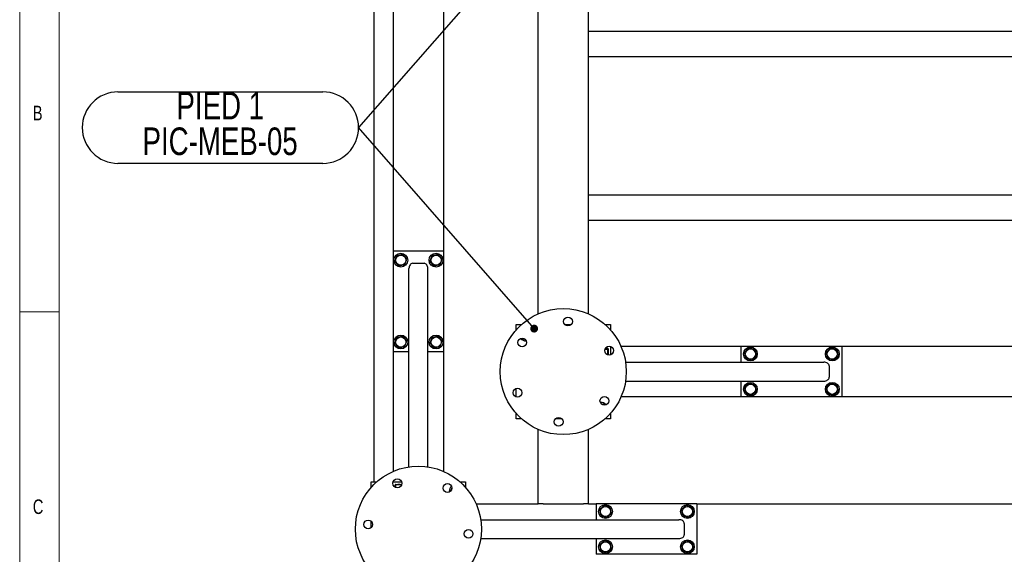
# Model space of a CAD drawing. Header units: millimetres. Extents: x 5 to 589, y 5 to 415.
# Tile 3 of 45: x 5 to 130, y 279 to 347. Entities that reach past the tile are written whole.
import ezdxf

# ---------------------------------------------------------------- set-up
doc = ezdxf.new("R2010")
doc.units = ezdxf.units.MM
doc.layers.add('NOTES', color=6, linetype='Continuous')
doc.layers.add('TRAIT-FORT', color=4, linetype='Continuous', lineweight=25)
doc.styles.add('SLDTEXTSTYLE0', font='TXT', dxfattribs={"width": 0.75})
doc.dimstyles.new('SLDDIMSTYLE2', dxfattribs={"dimtxt": 0.18, "dimasz": 1, "dimexe": 0, "dimexo": 0.0625, "dimgap": 0, "dimtad": 0, "dimtih": 1, "dimtoh": 1, "dimdec": 0, "dimrnd": 1e-09, "dimzin": 0, "dimdsep": 46, "dimtxsty": 'Standard', "dimblk1": 'DOT', "dimblk2": 'DOT', "dimsah": 1, "dimcen": 0.09, "dimadec": 0, "dimazin": 0, "dimtfac": 1, "dimtdec": 0, "dimtofl": 0, "dimtmove": 0, "dimatfit": 3, "dimldrblk": 'DOT', "dimfxl": 0, "dimfrac": 2, "dimtolj": 1, "dimtzin": 0, "dimarcsym": 0})

# ---------------------------------------------------------------- blocks, each defined once
blk = doc.blocks.new('SW_NOTE_9')
at = {"layer": 'NOTES', "color": 0}
for p, q in [((-30.55, 4.54), (-4.54, 4.54)), ((-4.54, -4.54), (-30.55, -4.54))]:
    blk.add_line(p, q, dxfattribs=at)
for centre, start, end in [((-30.55, 0), 90, 270), ((-4.54, 0), 270, 90)]:
    blk.add_arc(centre, 4.54, start, end, dxfattribs=at)
at = {"layer": 'NOTES', "color": 0, "char_height": 3.5, "attachment_point": 2, "style": 'SLDTEXTSTYLE0'}
for s, insert in [('PIED 1', (-17.56, 4.54)), ('PIC-MEB-05', (-17.58, 0.02))]:
    blk.add_mtext(s, dxfattribs=dict(at, insert=insert))
blk = doc.blocks.new('_Dot')
at = {"color": 0, "linetype": 'ByBlock', "lineweight": -2}
blk.add_line((-0.5, 0), (-1, 0), dxfattribs=at)
at = {"color": 0, "linetype": 'ByBlock', "const_width": 0.5}
blk.add_lwpolyline([(-0.25, 0, 1), (0.25, 0, 1)], format="xyb", close=True, dxfattribs=at)

msp = doc.modelspace()

# ---------------------------------------------------------------- linework, layer by layer
at = {"color": 7, "linetype": 'Continuous', "lineweight": 18}
for p, q in [((5, 415), (5, 5)), ((10, 410), (10, 10)), ((5, 310), (10, 310))]:
    msp.add_line(p, q, dxfattribs=at)
at = {"layer": 'TRAIT-FORT', "color": 4, "linetype": 'Continuous', "lineweight": 25}
for p, q in [((50.02799, 288.39318), (50.02799, 378.79318)), ((70.82799, 309.7253), (70.82799, 357.46106)), ((77.22799, 309.7253), (77.22799, 357.46106)), ((52.42799, 349.43318), (52.42799, 317.75318)), ((58.82799, 349.43318), (58.82799, 317.75318)), ((135.62799, 345.59318), (77.22799, 345.59318)), ((135.62799, 342.39318), (77.22799, 342.39318)), ((135.62799, 324.79318), (77.22799, 324.79318)), ((135.62799, 321.59318), (77.22799, 321.59318)), ((52.42799, 317.75318), (52.42799, 304.95318)), ((52.42799, 317.75318), (58.82799, 317.75318)), ((58.82799, 317.75318), (58.82799, 304.95318)), ((54.42799, 290.30267), (54.42799, 315.47436)), ((54.90799, 316.15318), (56.34799, 316.15318)), ((56.82799, 290.30267), (56.82799, 315.47436)), ((68.02799, 308.39318), (68.73649, 308.39318)), ((68.02799, 307.68468), (68.02799, 308.39318)), ((74.20377, 308.39318), (75.04029, 308.39318)), ((79.31949, 308.39318), (80.02799, 308.39318)), ((80.02799, 308.39318), (80.02799, 307.68468)), ((68.83539, 306.51318), (68.75563, 306.65133)), ((79.31854, 305.25949), (79.62763, 305.25949)), ((79.36553, 305.35646), (79.62763, 305.35646)), ((79.70799, 305.27918), (79.68533, 305.31842)), ((79.70799, 305.27918), (79.70799, 304.52159)), ((80.02799, 305.5937), (80.02799, 304.53612)), ((80.02947, 305.59318), (80.02799, 305.59318)), ((96.58799, 305.59318), (81.36011, 305.59318)), ((96.58799, 305.59318), (96.58799, 303.59318)), ((109.38799, 305.59318), (96.58799, 305.59318)), ((109.38799, 305.59318), (109.38799, 299.19318)), ((135.62799, 305.59318), (109.38799, 305.59318)), ((52.42799, 304.95318), (54.42799, 304.95318)), ((52.42799, 304.95318), (52.42799, 289.7253)), ((56.82799, 304.95318), (58.82799, 304.95318)), ((58.82799, 304.95318), (58.82799, 289.7253)), ((81.93748, 303.59318), (107.10917, 303.59318)), ((107.78799, 303.11318), (107.78799, 301.67318)), ((68.02799, 299.19266), (68.02799, 300.25024)), ((81.93748, 301.19318), (107.10917, 301.19318)), ((96.58799, 301.19318), (96.58799, 299.19318)), ((96.58799, 299.19318), (81.36011, 299.19318)), ((109.38799, 299.19318), (96.58799, 299.19318)), ((135.62799, 299.19318), (109.38799, 299.19318)), ((68.02799, 296.39318), (68.02799, 297.10168)), ((68.73649, 296.39318), (68.02799, 296.39318)), ((73.85221, 296.39318), (73.01569, 296.39318)), ((80.02799, 296.39318), (79.31949, 296.39318)), ((80.02799, 297.10168), (80.02799, 296.39318)), ((70.82799, 285.59318), (70.82799, 295.06106)), ((77.22799, 285.59318), (77.22799, 295.06106)), ((49.62799, 287.68468), (49.62799, 288.39318)), ((49.62799, 288.39318), (50.33649, 288.39318)), ((52.42747, 288.39318), (53.48505, 288.39318)), ((52.42799, 288.39466), (52.42799, 288.39318)), ((52.66471, 287.73071), (52.66471, 287.99281)), ((52.74199, 288.07318), (52.70275, 288.05052)), ((52.74199, 288.07318), (53.49958, 288.07318)), ((52.76168, 287.68373), (52.76168, 287.99281)), ((60.91949, 288.39318), (61.62799, 288.39318)), ((61.62799, 288.39318), (61.62799, 287.68468)), ((59.54801, 287.18729), (59.55277, 287.10157)), ((62.96011, 285.59318), (70.82799, 285.59318)), ((71.46799, 285.59318), (70.82799, 285.59318)), ((71.46799, 285.59318), (76.58799, 285.59318)), ((77.22799, 285.59318), (76.58799, 285.59318)), ((77.22799, 285.59318), (78.18799, 285.59318)), ((78.18799, 285.59318), (78.18799, 283.59318)), ((90.98799, 285.59318), (78.18799, 285.59318)), ((90.98799, 285.59318), (90.98799, 279.19318)), ((90.98799, 285.59318), (131.49587, 285.59318)), ((49.62799, 282.56896), (49.62799, 283.40548)), ((63.53748, 283.59318), (88.70917, 283.59318)), ((89.38799, 283.11318), (89.38799, 281.67318)), ((63.53748, 281.19318), (88.70917, 281.19318)), ((78.18799, 281.19318), (78.18799, 279.19318)), ((90.98799, 279.19318), (78.18799, 279.19318))]:
    msp.add_line(p, q, dxfattribs=at)
for centre, radius in [((53.38799, 316.55318), 0.88), ((53.38799, 316.55318), 0.646), ((57.86799, 316.55318), 0.88), ((57.86799, 316.55318), 0.646), ((74.02799, 302.39318), 8), ((74.62203, 308.76555), 0.56), ((53.38799, 306.15318), 0.88), ((53.38799, 306.15318), 0.646), ((57.86799, 306.15318), 0.88), ((57.86799, 306.15318), 0.646), ((68.80638, 306.09382), 0.56), ((79.84365, 305.06491), 0.56), ((97.78799, 304.63318), 0.88), ((97.78799, 304.63318), 0.646), ((108.18799, 304.63318), 0.88), ((108.18799, 304.63318), 0.646), ((68.21233, 299.72145), 0.56), ((97.78799, 300.15318), 0.88), ((97.78799, 300.15318), 0.646), ((108.18799, 300.15318), 0.88), ((108.18799, 300.15318), 0.646), ((79.2496, 298.69254), 0.56), ((73.43395, 296.02081), 0.56), ((55.62799, 282.39318), 8), ((52.95626, 288.20883), 0.56), ((59.32863, 287.61479), 0.56), ((79.38799, 284.63318), 0.88), ((79.38799, 284.63318), 0.646), ((89.78799, 284.63318), 0.88), ((89.78799, 284.63318), 0.646), ((49.25562, 282.98722), 0.56), ((62.00036, 281.79914), 0.56), ((79.38799, 280.15318), 0.88), ((79.38799, 280.15318), 0.646), ((89.78799, 280.15318), 0.88), ((89.78799, 280.15318), 0.646)]:
    msp.add_circle(centre, radius, dxfattribs=at)
for centre, radius, start, end in [((69.22799, 307.19318), 0.88, 222.6195107, 275.508227), ((78.82799, 297.59318), 0.88, 42.6677447, 95.5389333), ((60.42799, 287.19318), 0.88, 132.0599582, 180.3835469), ((60.42799, 287.19318), 0.646, 147.3529419, 170.6825295)]:
    msp.add_arc(centre, radius, start, end, dxfattribs=at)
for centre, major_axis, start_param, end_param in [((54.90799, 315.47436), (0, 0.67882), 0, 1.570796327), ((56.34799, 315.47436), (0, 0.67882), 4.71238898, 6.283185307), ((107.10917, 303.11318), (0.67882, 0), 0, 1.570796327), ((107.10917, 301.67318), (0.67882, 0), 4.71238898, 6.283185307), ((88.70917, 283.11318), (0.67882, 0), 0, 1.570796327), ((88.70917, 281.67318), (0.67882, 0), 4.71238898, 6.283185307)]:
    msp.add_ellipse(centre, major_axis=major_axis, ratio=0.707106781, start_param=start_param, end_param=end_param, dxfattribs=at)
for points, knots in [([(52.88064, 317.15245), (52.85761, 317.08831), (52.81106, 316.95864), (52.74208, 316.76651), (52.67615, 316.58285), (52.63573, 316.47025), (52.61533, 316.41344)], [0, 0, 0, 0, 0.264604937, 0.534947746, 0.765343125, 1, 1, 1, 1]), ([(53.12268, 315.81416), (53.05813, 315.89041), (52.95137, 316.01651), (52.79653, 316.19941), (52.69235, 316.32246), (52.63244, 316.39323), (52.61533, 316.41344)], [0, 0, 0, 0, 0.385549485, 0.637641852, 0.896546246, 1, 1, 1, 1]), ([(52.88064, 317.15245), (52.9477, 317.16458), (53.08328, 317.1891), (53.28416, 317.22543), (53.47618, 317.26016), (53.5939, 317.28145), (53.6533, 317.29219)], [0, 0, 0, 0, 0.264604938, 0.534947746, 0.765343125, 1, 1, 1, 1]), ([(54.16065, 316.69292), (54.0961, 316.76916), (53.98934, 316.89527), (53.8345, 317.07816), (53.73033, 317.20121), (53.67041, 317.27199), (53.6533, 317.29219)], [0, 0, 0, 0, 0.385549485, 0.637641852, 0.896546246, 1, 1, 1, 1]), ([(53.89534, 315.9539), (53.91837, 316.01804), (53.96492, 316.14772), (54.0339, 316.33985), (54.09983, 316.52351), (54.14026, 316.6361), (54.16065, 316.69292)], [0, 0, 0, 0, 0.264604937, 0.534947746, 0.765343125, 1, 1, 1, 1]), ([(57.36064, 317.15245), (57.33761, 317.08831), (57.29106, 316.95864), (57.22208, 316.76651), (57.15615, 316.58285), (57.11573, 316.47025), (57.09533, 316.41344)], [0, 0, 0, 0, 0.264604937, 0.534947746, 0.765343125, 1, 1, 1, 1]), ([(57.60268, 315.81416), (57.53813, 315.89041), (57.43137, 316.01651), (57.27653, 316.19941), (57.17235, 316.32246), (57.11244, 316.39323), (57.09533, 316.41344)], [0, 0, 0, 0, 0.385549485, 0.637641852, 0.896546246, 1, 1, 1, 1]), ([(57.36064, 317.15245), (57.4277, 317.16458), (57.56328, 317.1891), (57.76416, 317.22543), (57.95618, 317.26016), (58.0739, 317.28145), (58.1333, 317.29219)], [0, 0, 0, 0, 0.264604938, 0.534947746, 0.765343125, 1, 1, 1, 1]), ([(58.64065, 316.69292), (58.5761, 316.76916), (58.46934, 316.89527), (58.3145, 317.07816), (58.21033, 317.20121), (58.15041, 317.27199), (58.1333, 317.29219)], [0, 0, 0, 0, 0.385549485, 0.637641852, 0.896546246, 1, 1, 1, 1]), ([(58.37534, 315.9539), (58.39837, 316.01804), (58.44492, 316.14772), (58.5139, 316.33985), (58.57983, 316.52351), (58.62026, 316.6361), (58.64065, 316.69292)], [0, 0, 0, 0, 0.264604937, 0.534947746, 0.765343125, 1, 1, 1, 1]), ([(53.89534, 315.9539), (53.82828, 315.94177), (53.6927, 315.91725), (53.49182, 315.88093), (53.2998, 315.8462), (53.18208, 315.82491), (53.12268, 315.81416)], [0, 0, 0, 0, 0.264604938, 0.534947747, 0.765343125, 1, 1, 1, 1]), ([(58.37534, 315.9539), (58.30828, 315.94177), (58.1727, 315.91725), (57.97182, 315.88093), (57.7798, 315.8462), (57.66208, 315.82491), (57.60268, 315.81416)], [0, 0, 0, 0, 0.264604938, 0.534947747, 0.765343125, 1, 1, 1, 1]), ([(52.88064, 306.75245), (52.85761, 306.68831), (52.81106, 306.55864), (52.74208, 306.36651), (52.67615, 306.18285), (52.63573, 306.07025), (52.61533, 306.01344)], [0, 0, 0, 0, 0.264604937, 0.534947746, 0.765343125, 1, 1, 1, 1]), ([(52.88064, 306.75245), (52.9477, 306.76458), (53.08328, 306.7891), (53.28416, 306.82543), (53.47618, 306.86016), (53.5939, 306.88145), (53.6533, 306.89219)], [0, 0, 0, 0, 0.264604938, 0.534947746, 0.765343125, 1, 1, 1, 1]), ([(54.16065, 306.29292), (54.0961, 306.36916), (53.98934, 306.49527), (53.8345, 306.67816), (53.73033, 306.80121), (53.67041, 306.87199), (53.6533, 306.89219)], [0, 0, 0, 0, 0.385549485, 0.637641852, 0.896546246, 1, 1, 1, 1]), ([(57.36064, 306.75245), (57.33761, 306.68831), (57.29106, 306.55864), (57.22208, 306.36651), (57.15615, 306.18285), (57.11573, 306.07025), (57.09533, 306.01344)], [0, 0, 0, 0, 0.264604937, 0.534947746, 0.765343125, 1, 1, 1, 1]), ([(57.36064, 306.75245), (57.4277, 306.76458), (57.56328, 306.7891), (57.76416, 306.82543), (57.95618, 306.86016), (58.0739, 306.88145), (58.1333, 306.89219)], [0, 0, 0, 0, 0.264604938, 0.534947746, 0.765343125, 1, 1, 1, 1]), ([(58.64065, 306.29292), (58.5761, 306.36916), (58.46934, 306.49527), (58.3145, 306.67816), (58.21033, 306.80121), (58.15041, 306.87199), (58.1333, 306.89219)], [0, 0, 0, 0, 0.385549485, 0.637641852, 0.896546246, 1, 1, 1, 1]), ([(69.17583, 306.51318), (69.12278, 306.51318), (69.00742, 306.51318), (68.89572, 306.51318), (68.83539, 306.51318)], [0, 0, 0, 0, 0.459902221, 1, 1, 1, 1]), ([(53.12268, 305.41416), (53.05813, 305.49041), (52.95137, 305.61651), (52.79653, 305.79941), (52.69235, 305.92246), (52.63244, 305.99323), (52.61533, 306.01344)], [0, 0, 0, 0, 0.385549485, 0.637641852, 0.896546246, 1, 1, 1, 1]), ([(53.89534, 305.5539), (53.82828, 305.54177), (53.6927, 305.51725), (53.49182, 305.48093), (53.2998, 305.4462), (53.18208, 305.42491), (53.12268, 305.41416)], [0, 0, 0, 0, 0.264604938, 0.534947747, 0.765343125, 1, 1, 1, 1]), ([(53.89534, 305.5539), (53.91837, 305.61804), (53.96492, 305.74772), (54.0339, 305.93985), (54.09983, 306.12351), (54.14026, 306.2361), (54.16065, 306.29292)], [0, 0, 0, 0, 0.264604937, 0.534947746, 0.765343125, 1, 1, 1, 1]), ([(57.60268, 305.41416), (57.53813, 305.49041), (57.43137, 305.61651), (57.27653, 305.79941), (57.17235, 305.92246), (57.11244, 305.99323), (57.09533, 306.01344)], [0, 0, 0, 0, 0.385549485, 0.637641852, 0.896546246, 1, 1, 1, 1]), ([(58.37534, 305.5539), (58.30828, 305.54177), (58.1727, 305.51725), (57.97182, 305.48093), (57.7798, 305.4462), (57.66208, 305.42491), (57.60268, 305.41416)], [0, 0, 0, 0, 0.264604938, 0.534947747, 0.765343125, 1, 1, 1, 1]), ([(58.37534, 305.5539), (58.39837, 305.61804), (58.44492, 305.74772), (58.5139, 305.93985), (58.57983, 306.12351), (58.62026, 306.2361), (58.64065, 306.29292)], [0, 0, 0, 0, 0.264604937, 0.534947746, 0.765343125, 1, 1, 1, 1]), ([(79.62763, 305.25949), (79.65192, 305.27183), (79.69211, 305.29223), (79.68838, 305.32182), (79.66048, 305.34173), (79.63492, 305.35319), (79.62763, 305.35646)], [0, 0, 0, 0, 0.385549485, 0.637641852, 0.896546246, 1, 1, 1, 1]), ([(79.62763, 304.53621), (79.64517, 304.59899), (79.68063, 304.7259), (79.69361, 304.91394), (79.67456, 305.09369), (79.64337, 305.20389), (79.62763, 305.25949)], [0, 0, 0, 0, 0.264604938, 0.534947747, 0.765343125, 1, 1, 1, 1]), ([(97.04898, 304.89849), (97.12522, 304.96304), (97.25132, 305.0698), (97.43422, 305.22464), (97.55727, 305.32882), (97.62805, 305.38873), (97.64825, 305.40584)], [0, 0, 0, 0, 0.3855494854, 0.6376418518, 0.8965462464, 1, 1, 1, 1]), ([(98.38727, 305.14053), (98.32312, 305.16355), (98.19345, 305.21011), (98.00132, 305.27908), (97.81766, 305.34502), (97.70506, 305.38544), (97.64825, 305.40584)], [0, 0, 0, 0, 0.264604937, 0.534947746, 0.765343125, 1, 1, 1, 1]), ([(98.38727, 305.14053), (98.39939, 305.07347), (98.42391, 304.93789), (98.46024, 304.73701), (98.49497, 304.54499), (98.51626, 304.42727), (98.527, 304.36786)], [0, 0, 0, 0, 0.264604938, 0.534947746, 0.765343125, 1, 1, 1, 1]), ([(107.44898, 304.89849), (107.52522, 304.96304), (107.65132, 305.0698), (107.83422, 305.22464), (107.95727, 305.32882), (108.02805, 305.38873), (108.04825, 305.40584)], [0, 0, 0, 0, 0.385549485, 0.637641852, 0.896546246, 1, 1, 1, 1]), ([(108.78727, 305.14053), (108.72312, 305.16355), (108.59345, 305.21011), (108.40132, 305.27908), (108.21766, 305.34502), (108.10506, 305.38544), (108.04825, 305.40584)], [0, 0, 0, 0, 0.264604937, 0.534947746, 0.765343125, 1, 1, 1, 1]), ([(108.78727, 305.14053), (108.79939, 305.07347), (108.82391, 304.93789), (108.86024, 304.73701), (108.89497, 304.54499), (108.91626, 304.42727), (108.927, 304.36786)], [0, 0, 0, 0, 0.264604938, 0.534947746, 0.765343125, 1, 1, 1, 1]), ([(97.18872, 304.12583), (97.17659, 304.19289), (97.15207, 304.32847), (97.11574, 304.52934), (97.08101, 304.72137), (97.05972, 304.83909), (97.04898, 304.89849)], [0, 0, 0, 0, 0.264604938, 0.534947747, 0.765343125, 1, 1, 1, 1]), ([(97.18872, 304.12583), (97.25286, 304.1028), (97.38253, 304.05625), (97.57466, 303.98727), (97.75832, 303.92134), (97.87092, 303.88091), (97.92773, 303.86052)], [0, 0, 0, 0, 0.264604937, 0.534947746, 0.765343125, 1, 1, 1, 1]), ([(97.92773, 303.86052), (98.00398, 303.92507), (98.13008, 304.03182), (98.31298, 304.18667), (98.43603, 304.29084), (98.5068, 304.35076), (98.527, 304.36786)], [0, 0, 0, 0, 0.3855494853, 0.6376418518, 0.8965462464, 1, 1, 1, 1]), ([(107.58872, 304.12583), (107.57659, 304.19289), (107.55207, 304.32847), (107.51574, 304.52934), (107.48101, 304.72137), (107.45972, 304.83909), (107.44898, 304.89849)], [0, 0, 0, 0, 0.264604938, 0.534947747, 0.765343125, 1, 1, 1, 1]), ([(107.58872, 304.12583), (107.65286, 304.1028), (107.78253, 304.05625), (107.97466, 303.98727), (108.15832, 303.92134), (108.27092, 303.88091), (108.32773, 303.86052)], [0, 0, 0, 0, 0.264604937, 0.534947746, 0.765343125, 1, 1, 1, 1]), ([(108.32773, 303.86052), (108.40398, 303.92507), (108.53008, 304.03182), (108.71298, 304.18667), (108.83603, 304.29084), (108.9068, 304.35076), (108.927, 304.36786)], [0, 0, 0, 0, 0.385549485, 0.637641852, 0.896546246, 1, 1, 1, 1]), ([(97.04898, 300.41849), (97.12522, 300.48304), (97.25132, 300.5898), (97.43422, 300.74464), (97.55727, 300.84882), (97.62805, 300.90873), (97.64825, 300.92584)], [0, 0, 0, 0, 0.3855494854, 0.6376418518, 0.8965462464, 1, 1, 1, 1]), ([(97.18872, 299.64583), (97.17659, 299.71289), (97.15207, 299.84847), (97.11574, 300.04934), (97.08101, 300.24137), (97.05972, 300.35909), (97.04898, 300.41849)], [0, 0, 0, 0, 0.264604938, 0.534947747, 0.765343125, 1, 1, 1, 1]), ([(98.38727, 300.66053), (98.32312, 300.68355), (98.19345, 300.73011), (98.00132, 300.79908), (97.81766, 300.86502), (97.70506, 300.90544), (97.64825, 300.92584)], [0, 0, 0, 0, 0.264604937, 0.534947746, 0.765343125, 1, 1, 1, 1]), ([(98.38727, 300.66053), (98.39939, 300.59347), (98.42391, 300.45789), (98.46024, 300.25701), (98.49497, 300.06499), (98.51626, 299.94727), (98.527, 299.88786)], [0, 0, 0, 0, 0.264604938, 0.534947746, 0.765343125, 1, 1, 1, 1]), ([(107.44898, 300.41849), (107.52522, 300.48304), (107.65132, 300.5898), (107.83422, 300.74464), (107.95727, 300.84882), (108.02805, 300.90873), (108.04825, 300.92584)], [0, 0, 0, 0, 0.3855494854, 0.6376418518, 0.8965462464, 1, 1, 1, 1]), ([(107.58872, 299.64583), (107.57659, 299.71289), (107.55207, 299.84847), (107.51574, 300.04934), (107.48101, 300.24137), (107.45972, 300.35909), (107.44898, 300.41849)], [0, 0, 0, 0, 0.264604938, 0.534947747, 0.765343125, 1, 1, 1, 1]), ([(108.78727, 300.66053), (108.72312, 300.68355), (108.59345, 300.73011), (108.40132, 300.79908), (108.21766, 300.86502), (108.10506, 300.90544), (108.04825, 300.92584)], [0, 0, 0, 0, 0.264604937, 0.534947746, 0.765343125, 1, 1, 1, 1]), ([(108.78727, 300.66053), (108.79939, 300.59347), (108.82391, 300.45789), (108.86024, 300.25701), (108.89497, 300.06499), (108.91626, 299.94727), (108.927, 299.88786)], [0, 0, 0, 0, 0.264604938, 0.534947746, 0.765343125, 1, 1, 1, 1]), ([(97.18872, 299.64583), (97.25286, 299.6228), (97.38253, 299.57625), (97.57466, 299.50727), (97.75832, 299.44134), (97.87092, 299.40091), (97.92773, 299.38052)], [0, 0, 0, 0, 0.264604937, 0.534947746, 0.765343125, 1, 1, 1, 1]), ([(97.92773, 299.38052), (98.00398, 299.44507), (98.13008, 299.55182), (98.31298, 299.70667), (98.43603, 299.81084), (98.5068, 299.87076), (98.527, 299.88786)], [0, 0, 0, 0, 0.3855494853, 0.6376418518, 0.8965462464, 1, 1, 1, 1]), ([(107.58872, 299.64583), (107.65286, 299.6228), (107.78253, 299.57625), (107.97466, 299.50727), (108.15832, 299.44134), (108.27092, 299.40091), (108.32773, 299.38052)], [0, 0, 0, 0, 0.264604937, 0.534947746, 0.765343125, 1, 1, 1, 1]), ([(108.32773, 299.38052), (108.40398, 299.44507), (108.53008, 299.55182), (108.71298, 299.70667), (108.83603, 299.81084), (108.9068, 299.87076), (108.927, 299.88786)], [0, 0, 0, 0, 0.3855494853, 0.6376418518, 0.8965462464, 1, 1, 1, 1]), ([(78.88015, 298.27318), (78.9332, 298.27318), (79.04856, 298.27318), (79.16026, 298.27318), (79.22059, 298.27318)], [0, 0, 0, 0, 0.459902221, 1, 1, 1, 1]), ([(79.30035, 298.13503), (79.28697, 298.15821), (79.25998, 298.20495), (79.23379, 298.25031), (79.22059, 298.27318)], [0, 0, 0, 0, 0.49595216, 1, 1, 1, 1]), ([(52.76168, 287.99281), (52.74934, 288.01711), (52.72894, 288.0573), (52.69934, 288.05357), (52.67943, 288.02566), (52.66798, 288.00011), (52.66471, 287.99281)], [0, 0, 0, 0, 0.385549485, 0.637641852, 0.896546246, 1, 1, 1, 1]), ([(53.48496, 287.99281), (53.42218, 288.01035), (53.29527, 288.04582), (53.10723, 288.05879), (52.92748, 288.03975), (52.81728, 288.00855), (52.76168, 287.99281)], [0, 0, 0, 0, 0.264604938, 0.534947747, 0.765343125, 1, 1, 1, 1]), ([(59.87955, 287.60326), (59.86142, 287.57186), (59.81279, 287.48762), (59.73275, 287.34899), (59.67296, 287.24543), (59.64279, 287.19318)], [0, 0, 0, 0, 0.227479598, 0.610200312, 1, 1, 1, 1]), ([(78.64898, 284.89849), (78.72522, 284.96304), (78.85132, 285.0698), (79.03422, 285.22464), (79.15727, 285.32882), (79.22805, 285.38873), (79.24825, 285.40584)], [0, 0, 0, 0, 0.385549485, 0.637641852, 0.896546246, 1, 1, 1, 1]), ([(79.98727, 285.14053), (79.92312, 285.16355), (79.79345, 285.21011), (79.60132, 285.27908), (79.41766, 285.34502), (79.30506, 285.38544), (79.24825, 285.40584)], [0, 0, 0, 0, 0.264604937, 0.534947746, 0.765343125, 1, 1, 1, 1]), ([(79.98727, 285.14053), (79.99939, 285.07347), (80.02391, 284.93789), (80.06024, 284.73701), (80.09497, 284.54499), (80.11626, 284.42727), (80.127, 284.36786)], [0, 0, 0, 0, 0.2646049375, 0.5349477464, 0.7653431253, 1, 1, 1, 1]), ([(89.04898, 284.89849), (89.12522, 284.96304), (89.25132, 285.0698), (89.43422, 285.22464), (89.55727, 285.32882), (89.62805, 285.38873), (89.64825, 285.40584)], [0, 0, 0, 0, 0.385549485, 0.637641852, 0.896546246, 1, 1, 1, 1]), ([(90.38727, 285.14053), (90.32312, 285.16355), (90.19345, 285.21011), (90.00132, 285.27908), (89.81766, 285.34502), (89.70506, 285.38544), (89.64825, 285.40584)], [0, 0, 0, 0, 0.264604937, 0.534947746, 0.765343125, 1, 1, 1, 1]), ([(90.38727, 285.14053), (90.39939, 285.07347), (90.42391, 284.93789), (90.46024, 284.73701), (90.49497, 284.54499), (90.51626, 284.42727), (90.527, 284.36786)], [0, 0, 0, 0, 0.2646049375, 0.5349477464, 0.7653431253, 1, 1, 1, 1]), ([(78.78872, 284.12583), (78.77659, 284.19289), (78.75207, 284.32847), (78.71574, 284.52934), (78.68101, 284.72137), (78.65972, 284.83909), (78.64898, 284.89849)], [0, 0, 0, 0, 0.264604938, 0.534947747, 0.765343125, 1, 1, 1, 1]), ([(78.78872, 284.12583), (78.85286, 284.1028), (78.98253, 284.05625), (79.17466, 283.98727), (79.35832, 283.92134), (79.47092, 283.88091), (79.52773, 283.86052)], [0, 0, 0, 0, 0.264604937, 0.534947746, 0.765343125, 1, 1, 1, 1]), ([(79.52773, 283.86052), (79.60398, 283.92507), (79.73008, 284.03182), (79.91298, 284.18667), (80.03603, 284.29084), (80.1068, 284.35076), (80.127, 284.36786)], [0, 0, 0, 0, 0.385549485, 0.637641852, 0.896546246, 1, 1, 1, 1]), ([(89.18872, 284.12583), (89.17659, 284.19289), (89.15207, 284.32847), (89.11574, 284.52934), (89.08101, 284.72137), (89.05972, 284.83909), (89.04898, 284.89849)], [0, 0, 0, 0, 0.264604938, 0.534947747, 0.765343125, 1, 1, 1, 1]), ([(89.18872, 284.12583), (89.25286, 284.1028), (89.38253, 284.05625), (89.57466, 283.98727), (89.75832, 283.92134), (89.87092, 283.88091), (89.92773, 283.86052)], [0, 0, 0, 0, 0.264604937, 0.534947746, 0.765343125, 1, 1, 1, 1]), ([(89.92773, 283.86052), (90.00398, 283.92507), (90.13008, 284.03182), (90.31298, 284.18667), (90.43603, 284.29084), (90.5068, 284.35076), (90.527, 284.36786)], [0, 0, 0, 0, 0.3855494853, 0.6376418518, 0.8965462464, 1, 1, 1, 1]), ([(78.64898, 280.41849), (78.72522, 280.48304), (78.85132, 280.5898), (79.03422, 280.74464), (79.15727, 280.84882), (79.22805, 280.90873), (79.24825, 280.92584)], [0, 0, 0, 0, 0.385549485, 0.637641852, 0.896546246, 1, 1, 1, 1]), ([(78.78872, 279.64583), (78.77659, 279.71289), (78.75207, 279.84847), (78.71574, 280.04934), (78.68101, 280.24137), (78.65972, 280.35909), (78.64898, 280.41849)], [0, 0, 0, 0, 0.264604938, 0.534947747, 0.765343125, 1, 1, 1, 1]), ([(79.98727, 280.66053), (79.92312, 280.68355), (79.79345, 280.73011), (79.60132, 280.79908), (79.41766, 280.86502), (79.30506, 280.90544), (79.24825, 280.92584)], [0, 0, 0, 0, 0.264604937, 0.534947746, 0.765343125, 1, 1, 1, 1]), ([(79.98727, 280.66053), (79.99939, 280.59347), (80.02391, 280.45789), (80.06024, 280.25701), (80.09497, 280.06499), (80.11626, 279.94727), (80.127, 279.88786)], [0, 0, 0, 0, 0.2646049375, 0.5349477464, 0.7653431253, 1, 1, 1, 1]), ([(89.04898, 280.41849), (89.12522, 280.48304), (89.25132, 280.5898), (89.43422, 280.74464), (89.55727, 280.84882), (89.62805, 280.90873), (89.64825, 280.92584)], [0, 0, 0, 0, 0.385549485, 0.637641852, 0.896546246, 1, 1, 1, 1]), ([(89.18872, 279.64583), (89.17659, 279.71289), (89.15207, 279.84847), (89.11574, 280.04934), (89.08101, 280.24137), (89.05972, 280.35909), (89.04898, 280.41849)], [0, 0, 0, 0, 0.264604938, 0.534947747, 0.765343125, 1, 1, 1, 1]), ([(90.38727, 280.66053), (90.32312, 280.68355), (90.19345, 280.73011), (90.00132, 280.79908), (89.81766, 280.86502), (89.70506, 280.90544), (89.64825, 280.92584)], [0, 0, 0, 0, 0.264604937, 0.534947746, 0.765343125, 1, 1, 1, 1]), ([(90.38727, 280.66053), (90.39939, 280.59347), (90.42391, 280.45789), (90.46024, 280.25701), (90.49497, 280.06499), (90.51626, 279.94727), (90.527, 279.88786)], [0, 0, 0, 0, 0.2646049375, 0.5349477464, 0.7653431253, 1, 1, 1, 1]), ([(78.78872, 279.64583), (78.85286, 279.6228), (78.98253, 279.57625), (79.17466, 279.50727), (79.35832, 279.44134), (79.47092, 279.40091), (79.52773, 279.38052)], [0, 0, 0, 0, 0.264604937, 0.534947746, 0.765343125, 1, 1, 1, 1]), ([(79.52773, 279.38052), (79.60398, 279.44507), (79.73008, 279.55182), (79.91298, 279.70667), (80.03603, 279.81084), (80.1068, 279.87076), (80.127, 279.88786)], [0, 0, 0, 0, 0.385549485, 0.637641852, 0.896546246, 1, 1, 1, 1]), ([(89.18872, 279.64583), (89.25286, 279.6228), (89.38253, 279.57625), (89.57466, 279.50727), (89.75832, 279.44134), (89.87092, 279.40091), (89.92773, 279.38052)], [0, 0, 0, 0, 0.264604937, 0.534947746, 0.765343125, 1, 1, 1, 1]), ([(89.92773, 279.38052), (90.00398, 279.44507), (90.13008, 279.55182), (90.31298, 279.70667), (90.43603, 279.81084), (90.5068, 279.87076), (90.527, 279.88786)], [0, 0, 0, 0, 0.3855494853, 0.6376418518, 0.8965462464, 1, 1, 1, 1])]:
    msp.add_open_spline(points, degree=3, knots=knots, dxfattribs=at)

# ---------------------------------------------------------------- block references
at = {"layer": 'NOTES', "color": 211}
msp.add_blockref('SW_NOTE_9', (48.03279, 333.38798), dxfattribs=at)

# ---------------------------------------------------------------- texts
at = {"layer": 'NOTES', "color": 211, "char_height": 1.85208, "attachment_point": 1, "style": 'SLDTEXTSTYLE0'}
for s, insert in [('B', (6.66667, 336.16802)), ('C', (6.66667, 286.16802))]:
    msp.add_mtext(s, dxfattribs=dict(at, insert=insert))

# ---------------------------------------------------------------- leaders
at = {"layer": 'NOTES', "color": 211}
for points in [[(70.7777, 359.40277), (48.03279, 333.38798)], [(70.3296, 307.85896), (48.03279, 333.38798)]]:
    msp.add_leader(points, dimstyle='SLDDIMSTYLE2', dxfattribs=at)

doc.saveas('drawing.dxf')
